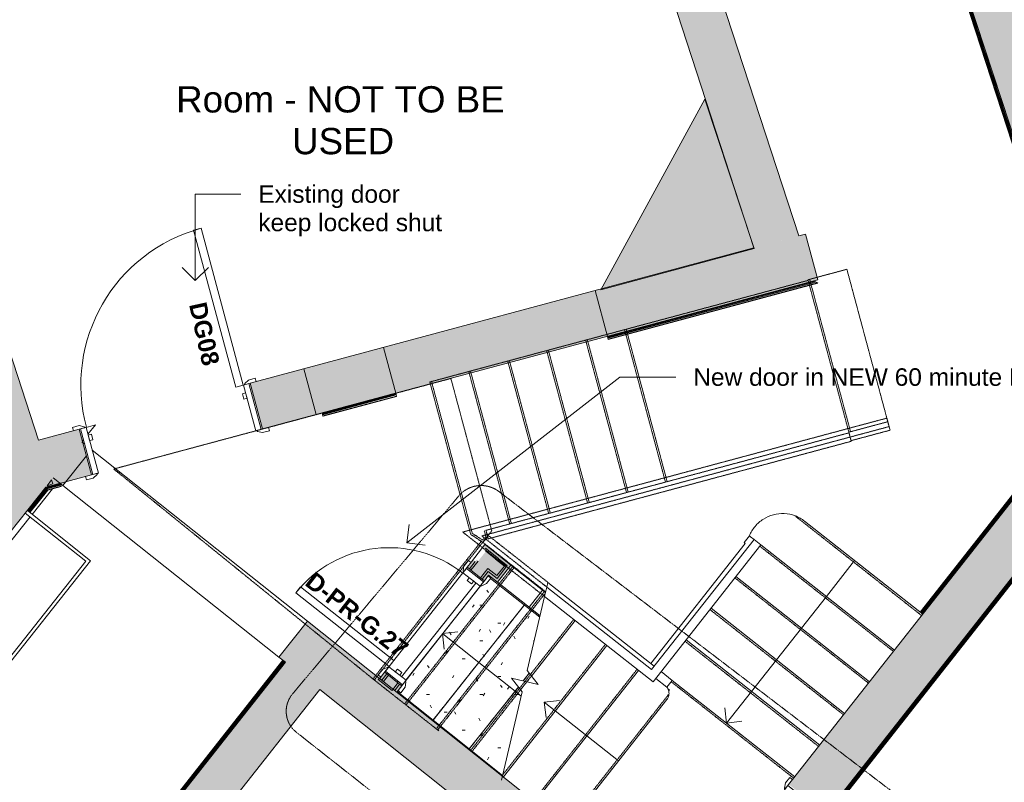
# Model space of a CAD drawing. Header units: millimetres. Extents: x -14859 to 92024, y -10653 to 24175.
# Tile 3 of 29: x -10042 to -4425, y -1619 to 2730. Entities that reach past the tile are written whole.
import ezdxf

# ---------------------------------------------------------------- set-up
doc = ezdxf.new("R2010")
doc.units = ezdxf.units.MM
doc.linetypes.add('Hidden2', pattern=[3, 2, -1])
doc.linetypes.add('Overhead', pattern=[4, 2.5, -1.5])
for name, color, linetype, lineweight in [('A-ANNO-SYMB', 150, 'Continuous', 9), ('A-AREA-IDEN', 2, 'Continuous', 9), ('A-DOOR', 31, 'Continuous', 9), ('A-DOOR-FRAM', 31, 'Continuous', 18), ('A-DOOR-IDEN', 31, 'Continuous', 9), ('A-FLOR', 192, 'Continuous', 9), ('A-FLOR-HRAL', 11, 'Continuous', 9), ('A-FLOR-HRAL-MBND', 5, 'Overhead', 9), ('A-WALL', 113, 'Continuous', 9), ('A-WALL-FNSH', 113, 'Continuous', 18), ('A-WALL-PATT', 111, 'Continuous', 18), ('G-ANNO-TEXT', 231, 'Continuous', 9), ('I-WALL', 2, 'Continuous', 9), ('S-STRS', 31, 'Continuous', 9), ('S-STRS-ANNO', 31, 'Continuous', 9), ('S-STRS-MBND', 31, 'Overhead', 9)]:
    doc.layers.add(name, color=color, linetype=linetype, lineweight=lineweight)
doc.styles.add('Arial_1', font='arial.ttf', dxfattribs={"height": 150})
doc.styles.add('Arial_2', font='arial.ttf', dxfattribs={"height": 100})
doc.styles.add('Arial_B', font='arialbd.ttf', dxfattribs={"height": 100})
pattern_1 = [(0, (0, 0), (406.4, 101.6), [16.764, -288.036, 16.764, -288.036, -1625.6]), (0, (0, 0), (406.4, 101.6), [-609.6, 16.764, -592.836, 16.764, -288.036, -711.2]), (0, (0, 0), (406.4, 101.6), [-1524, 16.764, -186.436, 16.764, -491.236]), (120, (152.4, 50.8), (-291.1882, 301.1527), [16.764, -288.036, 16.764, -288.036, -1625.6]), (120, (152.4, 50.8), (-291.1882, 301.1527), [-609.6, 16.764, -592.836, 16.764, -288.036, -711.2]), (120, (152.4, 50.8), (-291.1882, 301.1527), [-1524, 16.764, -186.436, 16.764, -491.236]), (240, (203.2, 254), (-115.2118, -402.7527), [16.764, -288.036, 16.764, -288.036, -1625.6]), (240, (203.2, 254), (-115.2118, -402.7527), [-609.6, 16.764, -592.836, 16.764, -288.036, -711.2]), (240, (203.2, 254), (-115.2118, -402.7527), [-1524, 16.764, -186.436, 16.764, -491.236])]

# ---------------------------------------------------------------- blocks, each defined once
blk = doc.blocks.new('Walls 2 - Walls 2-1784028-00_ Ground Intermediate Door Options')
at = {"layer": 'A-WALL-PATT', "lineweight": 9}
blk.add_hatch(color=8, dxfattribs=at).paths.add_polyline_path([(-6727.5, 1190.2), (-5852.3, 1425.1), (-6133, 2277.6)])
at = {"layer": 'A-WALL', "lineweight": 18}
for p, q in [((-6133, 2277.6), (-6727.5, 1190.2)), ((-5852.3, 1425.1), (-6133, 2277.6)), ((-6727.5, 1190.2), (-5852.3, 1425.1))]:
    blk.add_line(p, q, dxfattribs=at)
blk = doc.blocks.new('Railing - Railing-2051647-00_ Ground Intermediate Door Options')
at = {"layer": 'A-FLOR-HRAL'}
for p, q in [((-5853.1, -233.6), (-6437.6, -976.1)), ((-5813.8, -264.5), (-6429.3, -1046.3)), ((-5853.1, -233.6), (-5813.8, -264.5)), ((-7035.2, -505.6), (-7047.8, -559.3)), ((-6429.3, -1046.3), (-7047.8, -559.3)), ((-6437.6, -976.1), (-7035.2, -505.6))]:
    blk.add_line(p, q, dxfattribs=at)
at = {"layer": 'A-FLOR-HRAL-MBND'}
for p, q in [((-5318.2, 398.2), (-5095.5, 457.9)), ((-5095.5, 457.9), (-5082.5, 409.7)), ((-6121.2, 182.6), (-5318.2, 398.2)), ((-5305.2, 349.9), (-5082.5, 409.7)), ((-6108.2, 134.3), (-5305.2, 349.9)), ((-6370.8, 115.6), (-6121.2, 182.6)), ((-7454, -175.2), (-6370.8, 115.6)), ((-6357.8, 67.3), (-6108.2, 134.3)), ((-7405.6, -214), (-6357.8, 67.3)), ((-7514.9, -191.6), (-7454, -175.2)), ((-7047.8, -559.3), (-7514.9, -191.6)), ((-7035.2, -505.6), (-7405.6, -214))]:
    blk.add_line(p, q, dxfattribs=at)
blk = doc.blocks.new('DKA_Door_Int_Sgl_RS_6VP_1 - 1010 x 2110mm Sgl Swing-2231686-00_ Ground Intermediate Door Options')
at = {"layer": 'A-DOOR', "lineweight": 18}
for p, q in [((419, 1061), (419, 135)), ((463, 1061), (419, 1061)), ((463, 135), (463, 1061)), ((419, 135), (463, 135))]:
    blk.add_line(p, q, dxfattribs=at)
at = {"layer": 'A-DOOR'}
for p, q in [((-500, 155), (-540, 155)), ((-540, 155), (-540, 135)), ((-505, 135), (-470, 135)), ((-474, 141), (-500, 155)), ((470, 135), (505, 135)), ((500, 155), (474, 141)), ((540, 155), (500, 155)), ((540, 135), (540, 155)), ((-540, -135), (-540, -155)), ((-540, -155), (-500, -155)), ((-470, -135), (-505, -135)), ((-500, -155), (-474, -141)), ((505, -135), (470, -135)), ((474, -141), (500, -155)), ((500, -155), (540, -155)), ((540, -155), (540, -135))]:
    blk.add_line(p, q, dxfattribs=at)
for centre, radius, start, end in [((463, 135), 926, 90, 180), ((-478, 134), 8.06, 7.125, 60.2551), ((-478, 134), 8.06, 7.125, 60.2551), ((478, 134), 8.06, 119.7449, 172.875), ((478, 134), 8.06, 119.7449, 172.875), ((-478, -134), 8.06, 299.7449, 352.875), ((478, -134), 8.06, 187.125, 240.2551)]:
    blk.add_arc(centre, radius, start, end, dxfattribs=at)
at = {"layer": 'A-DOOR-FRAM'}
for p, q in [((-465, 135), (-497, 135)), ((-497, 135), (-497, -135)), ((-465, -135), (-465, 135)), ((465, 135), (465, -135)), ((497, 135), (465, 135)), ((497, -135), (497, 135)), ((-446, 89), (-465, 89)), ((-465, 89), (-465, 57)), ((-465, 57), (-446, 57)), ((-446, 57), (-446, 89)), ((465, 89), (446, 89)), ((446, 89), (446, 57)), ((446, 57), (465, 57)), ((465, 57), (465, 89)), ((-497, -135), (-465, -135)), ((465, -135), (497, -135))]:
    blk.add_line(p, q, dxfattribs=at)
blk = doc.blocks.new('Int - Sgl - DKA - 1VP - 975 x 2110mm Sgl Swing-6727261-00_ Ground Intermediate Door Options')
at = {"layer": 'A-DOOR', "color": 210, "lineweight": 18}
for p, q in [((401.5, 1026), (401.5, 135)), ((445.5, 1026), (401.5, 1026)), ((445.5, 135), (445.5, 1026)), ((401.5, 135), (445.5, 135))]:
    blk.add_line(p, q, dxfattribs=at)
at = {"layer": 'A-DOOR', "color": 6}
for p, q in [((-482.5, 155), (-522.5, 155)), ((-522.5, 155), (-522.5, 135)), ((-522.5, 135), (-452.5, 135)), ((-456.5, 141), (-482.5, 155)), ((452.5, 135), (522.5, 135)), ((482.5, 155), (456.5, 141)), ((522.5, 155), (482.5, 155)), ((522.5, 135), (522.5, 155)), ((-522.5, -135), (-522.5, -155)), ((-452.5, -135), (-522.5, -135)), ((-522.5, -155), (-482.5, -155)), ((-482.5, -155), (-456.5, -141)), ((522.5, -135), (452.5, -135)), ((456.5, -141), (482.5, -155)), ((482.5, -155), (522.5, -155)), ((522.5, -155), (522.5, -135))]:
    blk.add_line(p, q, dxfattribs=at)
for centre, radius, start, end in [((445.5, 135), 891, 90, 180), ((-460.5, 134), 8.06, 7.125, 60.2551), ((460.5, 134), 8.06, 119.7449, 172.875), ((-460.5, -134), 8.06, 299.7449, 352.875), ((460.5, -134), 8.06, 187.125, 240.2551)]:
    blk.add_arc(centre, radius, start, end, dxfattribs=at)
at = {"layer": 'A-DOOR-FRAM', "color": 210}
for p, q in [((-447.5, 135), (-479.5, 135)), ((-479.5, 135), (-479.5, -135)), ((-447.5, -135), (-447.5, 135)), ((447.5, 135), (447.5, -135)), ((479.5, 135), (447.5, 135)), ((479.5, -135), (479.5, 135)), ((-428.5, 89), (-447.5, 89)), ((-447.5, 89), (-447.5, 57)), ((-447.5, 57), (-428.5, 57)), ((-428.5, 57), (-428.5, 89)), ((447.5, 89), (428.5, 89)), ((428.5, 89), (428.5, 57)), ((428.5, 57), (447.5, 57)), ((447.5, 57), (447.5, 89)), ((-479.5, -135), (-447.5, -135)), ((447.5, -135), (479.5, -135))]:
    blk.add_line(p, q, dxfattribs=at)
blk = doc.blocks.new('Int - Sgl - DKA - Flush - 750 x 2000mm Sgl Swing-3638883-00_ Ground Intermediate Door Options')
at = {"layer": 'A-DOOR', "color": 6}
for p, q in [((-416, 82), (-376, 82)), ((-416, 62), (-416, 82)), ((-346, 62), (-381, 62)), ((-376, 82), (-350, 68)), ((381, 62), (346, 62)), ((350, 68), (376, 82)), ((376, 82), (416, 82)), ((416, 82), (416, 62)), ((-416, -82), (-416, -62)), ((-376, -82), (-416, -82)), ((-381, -62), (-346, -62)), ((-350, -68), (-376, -82)), ((346, -62), (381, -62)), ((376, -82), (350, -68)), ((416, -82), (376, -82)), ((416, -62), (416, -82))]:
    blk.add_line(p, q, dxfattribs=at)
at = {"layer": 'A-DOOR', "color": 210, "lineweight": 18}
for p, q in [((295, -62), (339, -62)), ((295, -740), (295, -62)), ((339, -62), (339, -740)), ((339, -740), (295, -740))]:
    blk.add_line(p, q, dxfattribs=at)
at = {"layer": 'A-DOOR', "color": 6}
for centre, radius, start, end in [((-354, 61), 8.06, 7.125, 60.2551), ((354, 61), 8.06, 119.7449, 172.875), ((-354, -61), 8.06, 299.7449, 352.875), ((-354, -61), 8.06, 299.7449, 352.875), ((339, -62), 678, 180, 270), ((354, -61), 8.06, 187.125, 240.2551), ((354, -61), 8.06, 187.125, 240.2551)]:
    blk.add_arc(centre, radius, start, end, dxfattribs=at)
at = {"layer": 'A-DOOR-FRAM', "color": 210}
for p, q in [((-373, 62), (-341, 62)), ((-373, -62), (-373, 62)), ((-341, 62), (-341, -62)), ((341, 62), (373, 62)), ((341, -62), (341, 62)), ((373, 62), (373, -62)), ((-341, 16), (-322, 16)), ((-341, -16), (-341, 16)), ((-322, 16), (-322, -16)), ((322, 16), (341, 16)), ((322, -16), (322, 16)), ((341, 16), (341, -16)), ((-322, -16), (-341, -16)), ((341, -16), (322, -16)), ((-341, -62), (-373, -62)), ((373, -62), (341, -62))]:
    blk.add_line(p, q, dxfattribs=at)
blk = doc.blocks.new('Basic Wall _ Int - Existing Skirting - ___-4241242-00_ Ground Intermediate Door Options')
at = {"layer": 'I-WALL'}
for p, q in [((-4319.2, 1840.1), (-5118.5, 4278)), ((-5116.2, 4278.7), (-4316.9, 1840.7)), ((-4310.7, 1842.3), (-5110.2, 4280.7)), ((-4310, 1842.5), (-5109.5, 4280.9)), ((-5108.8, 4302.1), (-5107.6, 4302.5)), ((-4301.7, 1844.7), (-5107.6, 4302.5)), ((-5105.2, 4282.3), (-4305.6, 1843.7)), ((-4229, 1565), (-4234.9, 1583.1)), ((-4232.6, 1583.7), (-4227.4, 1567.9)), ((-4223.3, 1575.6), (-4226.5, 1585.4)), ((-4222.8, 1576.5), (-4225.8, 1585.6)), ((-4222.8, 1576.5), (-4223.3, 1575.6)), ((-4219.8, 1582), (-4222.8, 1576.5)), ((-4221.4, 1586.8), (-4219.8, 1582)), ((-4217.2, 1586.9), (-4217.5, 1587.8)), ((-4227.4, 1567.9), (-4229, 1565))]:
    blk.add_line(p, q, dxfattribs=at)
at = {"layer": 'I-WALL', "flags": 128}
blk.add_lwpolyline([(-4223.3, 1575.6), (-4224.6, 1573.1), (-4225.7, 1571), (-4226.6, 1569.4), (-4227.2, 1568.3), (-4227.4, 1567.9), (-4227.4, 1567.9)], dxfattribs=at)
blk = doc.blocks.new('Basic Wall _ Int - Existing Skirting - ___-4246981-00_ Ground Intermediate Door Options')
at = {"layer": 'I-WALL'}
for p, q in [((-4222.9, 218.8), (-4905.7, -648.5)), ((-4221, 217.3), (-4903.9, -650)), ((-4216, 213.4), (-4898.9, -653.9)), ((-4898.3, -654.4), (-4215.5, 212.9)), ((-4211.9, 210.1), (-4894.7, -657.2)), ((-4208.7, 207.6), (-4891.6, -659.7)), ((-4222.9, 218.8), (-4221, 217.3)), ((-4216, 213.4), (-4221, 217.3)), ((-4216, 213.4), (-4215.4, 212.9)), ((-4215.5, 212.9), (-4211.9, 210.1)), ((-4211.9, 210.1), (-4208.7, 207.6))]:
    blk.add_line(p, q, dxfattribs=at)
blk = doc.blocks.new('Basic Wall _ Int - Existing Skirting - ___-4247085-00_ Ground Intermediate Door Options')
at = {"layer": 'I-WALL'}
for p, q in [((-6689, 923.3), (-5511.8, 1239.3)), ((-6688, 919.4), (-5506.7, 1236.5)), ((-5506.7, 1236.5), (-5500.9, 1233.4)), ((-5500.9, 1233.4), (-6686.8, 915)), ((-6686.6, 914.3), (-5500, 1232.8)), ((-6684.9, 908.2), (-5491.9, 1228.5)), ((-6684.3, 905.9), (-5488.8, 1226.8)), ((-5501, 1233.4), (-5500, 1232.8)), ((-5491.9, 1228.5), (-5488.8, 1226.8)), ((-6688, 919.4), (-6689, 923.3)), ((-6686.8, 915), (-6688, 919.4)), ((-6686.6, 914.3), (-6686.8, 915)), ((-6686.6, 914.3), (-6684.9, 908.2)), ((-6684.3, 905.9), (-6684.9, 908.2))]:
    blk.add_line(p, q, dxfattribs=at)
at = {"layer": 'I-WALL', "flags": 128}
blk.add_lwpolyline([(-5500, 1232.8), (-5497.4, 1231.5), (-5495.2, 1230.2), (-5493.4, 1229.3), (-5492.3, 1228.7), (-5491.9, 1228.5), (-5491.9, 1228.5)], dxfattribs=at)
blk = doc.blocks.new('Basic Wall _ Int - Existing Skirting - ___-4247155-00_ Ground Intermediate Door Options')
at = {"layer": 'I-WALL'}
for p, q in [((-8316.4, 486.4), (-7896.3, 599.2)), ((-8315.3, 482.5), (-7895.2, 595.3)), ((-7894, 590.9), (-8314.2, 478.1)), ((-8314, 477.4), (-7893.8, 590.2)), ((-8312.3, 471.3), (-7892.2, 584.1)), ((-8311.7, 469), (-7891.6, 581.8)), ((-7896.3, 599.2), (-7895.2, 595.3)), ((-7895.2, 595.3), (-7894, 590.9)), ((-7894, 590.9), (-7893.8, 590.2)), ((-7892.2, 584.1), (-7893.8, 590.2)), ((-7892.2, 584.1), (-7891.6, 581.8)), ((-8315.3, 482.5), (-8316.4, 486.4)), ((-8314.2, 478.1), (-8315.3, 482.5)), ((-8314, 477.4), (-8314.2, 478.1)), ((-8314, 477.4), (-8312.3, 471.3)), ((-8311.7, 469), (-8312.3, 471.3))]:
    blk.add_line(p, q, dxfattribs=at)
blk = doc.blocks.new('Basic Wall _ Int - Existing Skirting - ___-4251300-00_ Ground Intermediate Door Options')
at = {"layer": 'I-WALL'}
for p, q in [((-8541.2, -922.3), (-10025.5, -2804.4)), ((-8539.4, -923.8), (-10023.7, -2805.9)), ((-8534.4, -927.7), (-10018.7, -2809.8)), ((-10018.1, -2810.3), (-8533.8, -928.2)), ((-8530.2, -931), (-10014.6, -2813.1)), ((-8527.1, -933.5), (-10011.4, -2815.5)), ((-8541.2, -922.3), (-8539.4, -923.8)), ((-8534.4, -927.7), (-8539.4, -923.8)), ((-8534.4, -927.7), (-8533.8, -928.2)), ((-8533.8, -928.2), (-8530.2, -931)), ((-8530.2, -931), (-8527.1, -933.5))]:
    blk.add_line(p, q, dxfattribs=at)
blk = doc.blocks.new('Basic Wall _ Int - Existing Skirting - ___-4400588-00_ Ground Intermediate Door Options')
at = {"layer": 'I-WALL'}
for p, q in [((-4051, -31.7), (-5420.3, -1771)), ((-4047.8, -34.1), (-5417.2, -1773.5)), ((-4046.1, -39.3), (-5413.6, -1776.3)), ((-4045.7, -40), (-5413, -1776.7)), ((-5408.1, -1780.7), (-4040.7, -43.9)), ((-4040.6, -47.6), (-5406.2, -1782.1)), ((-4051, -31.7), (-4047.8, -34.1))]:
    blk.add_line(p, q, dxfattribs=at)
blk = doc.blocks.new('Basic Wall _ Int - Existing Skirting - ___-4405033-00_ Ground Intermediate Door Options')
at = {"layer": 'I-WALL'}
for p, q in [((-9892.2, 63.2), (-9997.5, -69.3)), ((-9889.9, 59.7), (-9994.3, -71.8)), ((-9889.9, 59.7), (-9887.2, 55.7)), ((-9887.2, 55.7), (-9990.8, -74.6)), ((-9886.8, 55), (-9990.2, -75.1)), ((-9985.2, -79.1), (-9883.1, 49.5)), ((-9881.8, 47.4), (-9983.4, -80.5)), ((-9887.2, 55.7), (-9886.8, 55)), ((-9883.1, 49.5), (-9881.8, 47.4))]:
    blk.add_line(p, q, dxfattribs=at)
at = {"layer": 'I-WALL', "flags": 128}
blk.add_lwpolyline([(-9886.8, 55), (-9885.6, 53.3), (-9884.6, 51.7), (-9883.8, 50.5), (-9883.3, 49.8), (-9883.1, 49.5)], dxfattribs=at)
blk = doc.blocks.new('Basic Wall _ Int - Existing Skirting - ___-4405035-00_ Ground Intermediate Door Options')
at = {"layer": 'I-WALL'}
for p, q in [((-9809.7, 85.4), (-9892.2, 63.2)), ((-9808.7, 81.5), (-9889.9, 59.7)), ((-9887.2, 55.7), (-9889.9, 59.7)), ((-9807.5, 77.1), (-9887.2, 55.7)), ((-9807.3, 76.4), (-9886.8, 55)), ((-9883.1, 49.5), (-9805.7, 70.3)), ((-9805.1, 68), (-9881.8, 47.4)), ((-9809.7, 85.4), (-9808.7, 81.5)), ((-9808.7, 81.5), (-9807.5, 77.1)), ((-9807.5, 77.1), (-9807.3, 76.4)), ((-9805.7, 70.3), (-9807.3, 76.4)), ((-9805.7, 70.3), (-9805.1, 68)), ((-9886.8, 55), (-9887.2, 55.7)), ((-9881.8, 47.4), (-9883.1, 49.5))]:
    blk.add_line(p, q, dxfattribs=at)
at = {"layer": 'I-WALL', "flags": 128}
blk.add_lwpolyline([(-9883.1, 49.5), (-9883.3, 49.8), (-9883.8, 50.5), (-9884.6, 51.7), (-9885.6, 53.3), (-9886.8, 55)], dxfattribs=at)

msp = doc.modelspace()

# ---------------------------------------------------------------- hatches: boundary and pattern name
at = {"layer": 'A-WALL-PATT'}
h = msp.add_hatch(color=8, dxfattribs=at)
h.paths.add_polyline_path([(-5853.3, 1428.2), (-5597, 1497), (-6626.5, 4649.5), (-6878.4, 4567.2), (-6009.9, 1907.6)])
h.paths.add_polyline_path([(-7192.1, 5528), (-6940.2, 5610.3), (-7465.3, 7218.5), (-7717.3, 7136.2), (-7215.2, 5598.6)])
h.paths.add_polyline_path([(-8030.9, 8096.9), (-7779, 8179.1), (-9315.1, 12883.3), (-9567.5, 12802.6), (-8088.3, 8272.5)])
at = {"layer": 'A-WALL-PATT', "lineweight": 9}
for points in [[(-4300.8, 1845), (-3710.8, 2003.4), (-4437.1, 4218.6), (-5016.7, 4028.6), (-4361.6, 2030.5)], [(-7896.5, 600.1), (-6689.3, 924.2), (-6759.3, 1185), (-7966.5, 860.9), (-7908.1, 643.4)], [(-8656.5, 396.1), (-8350.4, 478.3), (-8420.4, 739), (-8726.5, 656.9), (-8722.9, 643.4)], [(-7918, -1095.2), (-7911.9, -1087.6), (-7990.2, -1025.4), (-7996.3, -1033)]]:
    msp.add_hatch(color=8, dxfattribs=at).paths.add_polyline_path(points)
h = msp.add_hatch(color=8, dxfattribs=at)
h.paths.add_polyline_path([(-9892.6, 64.2), (-9632, 134.2), (-9683.8, 327.2), (-9886.1, 72.5)])
h.paths.add_polyline_path([(-8350.4, 478.3), (-7896.5, 600.1), (-7966.5, 860.9), (-8420.4, 739), (-8394.8, 643.4)])
h.paths.add_polyline_path([(-6689.3, 924.2), (-5489.7, 1246.3), (-5559.7, 1507), (-6759.3, 1185)])
h.paths.add_polyline_path([(-4269.7, 1573.8), (-1503.4, 2316.4), (-1573.4, 2577.2), (-4339.7, 1834.5), (-4276, 1597)])
h.paths.add_polyline_path([(-527.9, 2578.3), (268, 2792), (210.7, 3005.6), (139.6, 2861.3), (5, 2927.6), (46.7, 3012.1), (-597.9, 2839.1), (-562.9, 2708.7)])
h = msp.add_hatch(color=8, dxfattribs=at)
h.paths.add_polyline_path([(-10275, -54.6), (-9852.6, 83.4), (-10125.3, 917.5), (-10563.4, 774.3), (-10298.6, -35.9), (-10280.6, -50.2)])
h.paths.add_polyline_path([(-10936.3, 1914.9), (-10498.1, 2058.1), (-10592.1, 2345.7), (-11030.3, 2202.4), (-10974, 2030.5)])
h = msp.add_hatch(color=8, dxfattribs=at)
h.paths.add_polyline_path([(-10676.9, -923.1), (-10490.3, -688.2), (-10842.7, -408.3), (-11029.3, -643.2), (-10870.5, -769.3)])
h.paths.add_polyline_path([(-10098.5, -194.9), (-9886.1, 72.5), (-10275, -54.6)])
h.paths.add_polyline_path([(-10298.6, -35.9), (-10371, 185.5), (-10450.8, 85), (-10346.7, 2.3)])
h.paths.add_polyline_path([(-9859.8, 105.5), (-9683.8, 327.2), (-9702, 395), (-9934.1, 332.7), (-9860.3, 106.8)])
h = msp.add_hatch(color=8, dxfattribs=at)
h.paths.add_polyline_path([(-3527.2, -4905.1), (-3434.7, -4905.1), (-3307.6, -4745), (-6033.1, -2580), (-6051.8, -2603.8), (-6067.6, -2591.4), (-6053.6, -2573.7), (-6265.8, -2406.7), (-6279.7, -2424.4), (-6295.4, -2412), (-6275.8, -2387.2), (-7911.9, -1087.6), (-7918, -1095.2), (-7996.3, -1033), (-7990.2, -1025.4), (-8400.3, -699.6), (-8563.3, -904.7), (-3728.2, -4745.4)])
h.paths.add_polyline_path([(-9795.8, 74.3), (-9661.3, 243.6), (-9681.3, 317.9), (-9687.3, 322.7), (-9850.3, 117.6)])
h = msp.add_hatch(color=8, dxfattribs=at)
h.paths.add_polyline_path([(-6129.4, -2670), (-6053.6, -2573.7), (-6265.8, -2406.7), (-6341.6, -2503), (-6153.5, -2651)])
h.paths.add_polyline_path([(-5442.8, -1797.9), (-3773.1, 322.9), (-4208.2, 206.8), (-5654.9, -1630.8), (-5447.7, -1794)])
h = msp.add_hatch(color=8, dxfattribs=at)
h.paths.add_polyline_path([(-10672.7, -4059.4), (-10455.4, -3783.8), (-10651.7, -3629), (-10868.2, -3903.5)])
h.paths.add_polyline_path([(-9836, -2998.5), (-9625.5, -2731.5), (-9821.8, -2576.7), (-10032.3, -2843.6), (-10002.9, -2866.8)])
h.paths.add_polyline_path([(-9439.7, -2495.9), (-8330.5, -1089.6), (-8526.3, -934.1), (-9636, -2341.1)])
at = {"layer": 'I-WALL'}
h = msp.add_hatch(color=8, dxfattribs=at)
h.paths.add_polyline_path([(-7976.4, -1036.4), (-7948.4, -1000.8), (-7960.2, -991.6), (-7988.1, -1027)])
h.paths.add_polyline_path([(-7477, -402.1), (-7443.2, -359.2), (-7455, -349.9), (-7488.8, -392.8), (-7483.6, -397)])
h.paths.add_polyline_path([(-7310.6, -342.7), (-7301.3, -330.9), (-7387, -263.5), (-7396.9, -276), (-7385.1, -285.3), (-7384.5, -284.5), (-7320, -335.3)])
h = msp.add_hatch(color=8, dxfattribs=at)
h.paths.add_polyline_path([(-7316.2, -478.3), (-7248.8, -392.6), (-7260.6, -383.4), (-7318.7, -457.2), (-7357.6, -426.6), (-7366.9, -438.4)])
h.paths.add_polyline_path([(-7464.3, -361.7), (-7396.9, -276), (-7397.7, -275.4), (-7465.1, -361.1)])
h = msp.add_hatch(color=8, dxfattribs=at)
h.paths.add_polyline_path([(-7248.8, -392.6), (-7239.5, -380.8), (-7290.2, -341), (-7299.4, -352.8), (-7260.6, -383.4)])
h.paths.add_polyline_path([(-7396.9, -276), (-7387.6, -264.3), (-7388.4, -263.6), (-7397.7, -275.4)])
h = msp.add_hatch(color=8, dxfattribs=at)
h.paths.add_polyline_path([(-7967, -1043.8), (-7939, -1008.3), (-7948.4, -1000.8), (-7976.4, -1036.4)])
h.paths.add_polyline_path([(-7467.6, -409.5), (-7426.4, -357.2), (-7436, -349.9), (-7477, -402.1)])
h.paths.add_polyline_path([(-7327.5, -344.7), (-7320, -335.3), (-7384.5, -284.5), (-7392.5, -294.8), (-7383.1, -302.2), (-7382.5, -301.4), (-7371.2, -310.3)])
h = msp.add_hatch(color=8, dxfattribs=at)
h.paths.add_polyline_path([(-7912.2, -1087.4), (-7884, -1051.6), (-7939, -1008.3), (-7967, -1043.8)])
h.paths.add_polyline_path([(-7412.6, -452.9), (-7327.5, -344.7), (-7382.5, -301.4), (-7467.6, -409.5), (-7436, -434.5)])
h = msp.add_hatch(color=8, dxfattribs=at)
h.paths.add_polyline_path([(-7902.8, -1094.8), (-7874.5, -1059), (-7884, -1051.6), (-7911.9, -1087.6)])
h.paths.add_polyline_path([(-7403.2, -460.3), (-7362, -407.9), (-7371.4, -400.5), (-7412.6, -452.9)])
h.paths.add_polyline_path([(-7318.7, -352.9), (-7310.6, -342.7), (-7320, -335.3), (-7328.1, -345.5)])
h = msp.add_hatch(color=8, dxfattribs=at)
h.paths.add_polyline_path([(-7891, -1104.2), (-7862.8, -1068.3), (-7874.5, -1059), (-7902.8, -1094.8)])
h.paths.add_polyline_path([(-7391.4, -469.6), (-7357.6, -426.6), (-7369.4, -417.3), (-7403.2, -460.3)])
h.paths.add_polyline_path([(-7299.4, -352.8), (-7289.5, -340.2), (-7301.3, -330.9), (-7311.2, -343.5)])
for points in [[(-7320.7, -440.4), (-7277.4, -385.4), (-7328.1, -345.5), (-7371.4, -400.5), (-7350.2, -417.2)], [(-7318.7, -457.2), (-7268, -392.8), (-7277.4, -385.4), (-7320.7, -440.4), (-7362, -407.9), (-7369.4, -417.3), (-7357.6, -426.6)], [(-7268, -392.8), (-7260.6, -383.4), (-7311.2, -343.5), (-7318.7, -352.9), (-7277.4, -385.4)]]:
    msp.add_hatch(color=8, dxfattribs=at).paths.add_polyline_path(points)
at = {"layer": 'S-STRS'}
h = msp.add_hatch(dxfattribs=at)
h.set_pattern_fill('FP_1', color=256, style=0, pattern_type=2)
h.set_pattern_definition(pattern_1)
h.paths.add_polyline_path([(-7684.2, -1263.9), (-7163.5, -608.4), (-7355.9, -456.8), (-7378.8, -485.9), (-7405.9, -497.6), (-7409.5, -498.2), (-7412.7, -497.6), (-7508.9, -618.8), (-7841.1, -1040.8), (-7839.2, -1043.9), (-7838.9, -1047.6), (-7844, -1076.7), (-7868.7, -1108.1), (-7884.4, -1095.8), (-7888.8, -1101.4), (-7721.2, -1234.5)])
h = msp.add_hatch(dxfattribs=at)
h.set_pattern_fill('FP_1', color=256, style=0, pattern_type=2)
h.set_pattern_definition(pattern_1)
h.paths.add_polyline_path([(-7477.4, -1428.1), (-7197.5, -1075.7), (-7237.4, -1024.8), (-7169.7, -1040.7), (-7135.1, -997.1), (-7147, -981.8), (-7075.6, -677.7), (-7163.5, -608.4), (-7684.2, -1263.9), (-7521, -1393.5)])
h = msp.add_hatch(dxfattribs=at)
h.set_pattern_fill('FP_1', color=256, style=0, pattern_type=2)
h.set_pattern_definition(pattern_1)
h.paths.add_polyline_path([(-7287.3, -1579.1), (-7175.6, -1103.5), (-7197.5, -1075.7), (-7477.4, -1428.1), (-7292, -1575.4)])
h.paths.add_polyline_path([(-7085.3, -1060.5), (-7135.1, -997.1), (-7169.7, -1040.7), (-7115.5, -1053.5)])

# ---------------------------------------------------------------- linework, layer by layer
at = {"layer": 'A-ANNO-SYMB', "linetype": 'Hidden2'}
for p, q in [((-7537.3, 14.5), (-8485.3, -1114.4)), ((-4546.1, -2067.5), (-7309, 39.8)), ((-8462.7, -1334.2), (-5666.1, -3535.9))]:
    msp.add_line(p, q, dxfattribs=at)
for centre, radius, start, end in [((-7409.7, -93.9), 167.4, 53.0076, 139.6361), ((-8368.5, -1213.4), 153.1, 139.7188, 232.0451)]:
    msp.add_arc(centre, radius, start, end, dxfattribs=at)
at = {"layer": 'A-FLOR'}
for p, q in [((-9853.9, 54.9), (-9970.2, -91)), ((-9982.1, -105.8), (-10618.7, -903.9)), ((-7863.4, -1016.9), (-7439.2, -482.8)), ((-7419.3, -457.8), (-7414.3, -451.5)), ((-7355.9, -456.7), (-7075.6, -677.7)), ((-7888.3, -1048.2), (-7883.3, -1041.9)), ((-8330.5, -1089.6), (-9672, -2793.4))]:
    msp.add_line(p, q, dxfattribs=at)
at = {"layer": 'A-WALL', "color": 7, "lineweight": 18}
for p, q in [((-6772.8, 4244), (-5853.3, 1428.2)), ((-5016.7, 4028.6), (-4300.8, 1845)), ((-5597, 1497), (-6387, 3916.1)), ((-5559.7, 1507), (-5597, 1497)), ((-5489.7, 1246.3), (-5559.7, 1507)), ((-5853.3, 1428.2), (-8726.5, 656.9)), ((-8656.5, 396.1), (-5489.7, 1246.3)), ((-6759.3, 1185), (-6689.3, 924.2)), ((-9934.1, 332.7), (-10125.3, 917.5)), ((-7896.5, 600.1), (-7966.5, 860.9)), ((-8420.4, 739), (-8350.4, 478.3)), ((-8726.5, 656.9), (-8656.5, 396.1)), ((-9702, 395), (-9934.1, 332.7)), ((-9632, 134.2), (-9702, 395)), ((-9681.3, 317.9), (-9687.3, 322.7)), ((-9795.8, 74.3), (-9661.3, 243.6)), ((-4208.2, 206.8), (-5633.3, -1603.3)), ((-9892.6, 64.2), (-9632, 134.2)), ((-9850.3, 117.6), (-9795.8, 74.3)), ((-10098.5, -194.9), (-9892.6, 64.2)), ((-9859.8, 105.5), (-9886.1, 72.5)), ((-9886.1, 72.5), (-9852.6, 83.4)), ((-9852.6, 83.4), (-9859.8, 105.5)), ((-5421.1, -1770.4), (-4051.6, -30.9)), ((-7383.1, -302.2), (-7382.5, -301.4)), ((-7382.5, -301.4), (-7327.5, -344.7)), ((-7467.6, -409.5), (-7426.4, -357.2)), ((-7328.1, -345.5), (-7327.5, -344.7)), ((-7328.1, -345.5), (-7277.4, -385.4)), ((-7277.4, -385.4), (-7320.7, -440.4)), ((-7467.6, -409.5), (-7412.6, -452.9)), ((-7412.6, -452.9), (-7371.4, -400.5)), ((-7320.7, -440.4), (-7371.4, -400.5)), ((-8400.3, -699.6), (-8563.3, -904.7)), ((-6275.8, -2387.2), (-8400.3, -699.6)), ((-8526.3, -934.1), (-10032.3, -2843.6)), ((-8563.3, -904.7), (-8526.3, -934.1)), ((-7967, -1043.8), (-7939, -1008.3)), ((-7884, -1051.6), (-7939, -1008.3)), ((-7996.3, -1033), (-7990.2, -1025.4)), ((-7918, -1095.2), (-7996.3, -1033)), ((-7912.2, -1087.4), (-7884, -1051.6)), ((-9673.4, -2792.3), (-8330.5, -1089.6)), ((-8330.5, -1089.6), (-7599.3, -1670.4)), ((-7911.9, -1087.6), (-7918, -1095.2))]:
    msp.add_line(p, q, dxfattribs=at)
at = {"layer": 'A-WALL', "color": 10, "lineweight": 13}
for p, q in [((-7385.1, -285.3), (-7384.5, -284.5)), ((-7310.6, -342.7), (-7384.5, -284.5)), ((-7477, -402.1), (-7443.2, -359.2)), ((-7318.7, -457.2), (-7260.6, -383.4)), ((-7311.2, -343.5), (-7310.6, -342.7)), ((-7260.6, -383.4), (-7311.2, -343.5)), ((-7477, -402.1), (-7467.6, -409.5)), ((-7403.2, -460.3), (-7369.4, -417.3)), ((-7318.7, -457.2), (-7369.4, -417.3)), ((-7412.6, -452.9), (-7403.2, -460.3)), ((-7976.4, -1036.4), (-7948.4, -1000.8)), ((-7939, -1008.3), (-7948.4, -1000.8)), ((-7976.4, -1036.4), (-7967, -1043.8)), ((-7902.8, -1094.8), (-7874.5, -1059)), ((-7874.5, -1059), (-7884, -1051.6))]:
    msp.add_line(p, q, dxfattribs=at)
at = {"layer": 'A-WALL-FNSH', "color": 250, "lineweight": 9}
for p, q in [((-7388.4, -263.6), (-7465.1, -361.1)), ((-7387.6, -264.3), (-7388.4, -263.6)), ((-7387, -263.5), (-7387.6, -264.3)), ((-7289.5, -340.2), (-7387, -263.5)), ((-7464.3, -361.7), (-7488.8, -392.8)), ((-7488.8, -392.8), (-7477, -402.1)), ((-7465.1, -361.1), (-7464.3, -361.7)), ((-7316.2, -478.3), (-7239.5, -380.8)), ((-7290.2, -341), (-7289.5, -340.2)), ((-7239.5, -380.8), (-7290.2, -341)), ((-7391.4, -469.6), (-7366.9, -438.4)), ((-7366.9, -438.4), (-7316.2, -478.3)), ((-7403.2, -460.3), (-7391.4, -469.6)), ((-7960.2, -991.6), (-7988.1, -1027)), ((-7948.4, -1000.8), (-7960.2, -991.6)), ((-7988.1, -1027), (-7976.4, -1036.4)), ((-7862.8, -1068.3), (-7874.5, -1059)), ((-7891, -1104.2), (-7862.8, -1068.3))]:
    msp.add_line(p, q, dxfattribs=at)
at = {"layer": 'G-ANNO-TEXT', "color": 210, "lineweight": 18}
for p, q in [((-9040, 1735.9), (-8781, 1735.9)), ((-9040, 1241.9), (-9040, 1735.9)), ((-9040, 1241.9), (-9115, 1316.9)), ((-9040, 1241.9), (-8965, 1316.9)), ((-7834.1, -253.6), (-6619.4, 692.2)), ((-6619.4, 692.2), (-6299.7, 692.2)), ((-7834.1, -253.6), (-7821, -148.4)), ((-7834.1, -253.6), (-7728.9, -266.7))]:
    msp.add_line(p, q, dxfattribs=at)
at = {"layer": 'I-WALL'}
for p, q in [((-5512.8, 1239), (-5513.1, 1240)), ((-6689, 923.3), (-6689.3, 924.2)), ((-7896.3, 599.2), (-7896.5, 600.1)), ((-8316.4, 486.4), (-8316.6, 487.3)), ((-9663.3, 405.3), (-9610.4, 419.6)), ((-9610.4, 419.6), (-9652.8, 366.1)), ((-9677.6, 335), (-9683.8, 327.2)), ((-9681.3, 317.9), (-9670.8, 309.6)), ((-9628.7, 276.1), (-8400.3, -699.6)), ((-9892.7, 64.1), (-9810.7, 86.1)), ((-8563.3, -904.7), (-9795.8, 74.3)), ((-9663.9, -358.6), (-10010.1, -83.6)), ((-9998.2, -68.7), (-9637.2, -355.5)), ((-10299.4, -1158.6), (-9663.9, -358.6)), ((-9637.2, -355.5), (-10296.4, -1185.3)), ((-7239.5, -380.8), (-7042.4, -536)), ((-7935.4, -960.1), (-7513.6, -424.3)), ((-7416.1, -501), (-7838, -1036.8)), ((-7075.6, -677.5), (-7355.9, -456.8)), ((-7073.6, -669.2), (-7316.2, -478.3)), ((-7135.5, -620.5), (-7058.8, -523.1)), ((-6345.1, -1085), (-6335.9, -1092.2)), ((-6340.1, -1097.5), (-6335.9, -1092.2))]:
    msp.add_line(p, q, dxfattribs=at)
at = {"layer": 'S-STRS', "linetype": 'Overhead'}
for p, q in [((-4897, -668.1), (-5620.2, -98.7)), ((-5057.8, -872.4), (-5820, -272.4)), ((-5200.1, -1053.1), (-5962.2, -453.1)), ((-7684.2, -1263.9), (-7163.5, -608.4)), ((-5342.4, -1233.9), (-6104.5, -633.8)), ((-7129.2, -1004.6), (-6881.7, -690.1)), ((-7286.6, -1576.3), (-6700.9, -832.4)), ((-5484.6, -1414.6), (-6246.8, -814.5)), ((-7169.7, -1040.7), (-7135.1, -997.1)), ((-7110.4, -1724.3), (-6520.2, -974.7)), ((-7191.3, -1083.5), (-7159.5, -1043.1)), ((-5626.9, -1595.3), (-6325.5, -1045.3)), ((-7477.4, -1428.1), (-7197.5, -1075.7)), ((-6930.3, -1867.3), (-6338.2, -1115.3))]:
    msp.add_line(p, q, dxfattribs=at)
at = {"layer": 'S-STRS'}
for p, q in [((-4890.8, -660.3), (-5564.5, -129.9)), ((-5879.3, -213), (-5910.2, -252.2)), ((-5879.3, -213), (-5872.7, -218.1)), ((-5853.1, -233.6), (-5872.7, -218.1)), ((-5903.6, -257.4), (-6441.8, -941)), ((-5910.2, -252.2), (-5903.6, -257.4)), ((-5051.6, -864.6), (-5813.8, -264.5)), ((-5193.9, -1045.3), (-5956, -445.2)), ((-7839.8, -1035.4), (-7412.4, -497.3)), ((-6422.2, -956.5), (-7028.9, -478.8)), ((-7684.2, -1263.9), (-7163.5, -608.4)), ((-5336.2, -1226), (-6098.3, -626)), ((-7122.9, -1012.7), (-6873.8, -696.3)), ((-7282.6, -1587.4), (-6693.1, -838.6)), ((-5478.5, -1406.7), (-6240.6, -806.7)), ((-7169.7, -1040.7), (-7135.1, -997.1)), ((-7102.5, -1730.5), (-6512.4, -980.9)), ((-6319.3, -1037.4), (-6382.9, -987.4)), ((-7864.7, -1066.8), (-7859.7, -1060.5)), ((-7185, -1091.6), (-7148.8, -1045.6)), ((-6350.2, -1076.7), (-6413.8, -1026.7)), ((-6350.2, -1076.7), (-6319.3, -1037.4)), ((-5620.7, -1587.4), (-6319.3, -1037.4)), ((-7684.2, -1263.9), (-7888.8, -1101.4)), ((-7477.4, -1428.1), (-7197.5, -1075.7)), ((-6922.4, -1873.5), (-6350.2, -1146.7)), ((-7477.4, -1428.1), (-7684.2, -1263.9)), ((-7287.3, -1579.1), (-7477.4, -1428.1))]:
    msp.add_line(p, q, dxfattribs=at)
for points in [[(-5564.5, -129.9), (-5580.9, -116.9), (-5617.9, -96.1), (-5680.1, -83.2), (-5743.4, -89.8), (-5801.7, -115.3), (-5849.5, -157.2), (-5871.4, -193.6), (-5879.3, -213)], [(-6350.2, -1146.7), (-6346.3, -1141.8), (-6340.2, -1130.6), (-6337, -1111.7), (-6340.2, -1092.9), (-6346.3, -1081.7), (-6350.2, -1076.7)]]:
    msp.add_open_spline(points, degree=3, dxfattribs=at)
at = {"layer": 'S-STRS-ANNO'}
for p, q in [((-5279.7, -354.1), (-5440.6, -558.4)), ((-5440.6, -558.4), (-5582.8, -739.1)), ((-7629.8, -771), (-7541.9, -760.9)), ((-7629.8, -771), (-7619.7, -858.8)), ((-7423, -935.2), (-7629.1, -771.5)), ((-5582.8, -739.1), (-5725.1, -919.8)), ((-7216.3, -1099.4), (-7423, -935.2)), ((-5725.1, -919.8), (-5867.4, -1100.5)), ((-7181.2, -1127.2), (-7216.3, -1099.4)), ((-5867.4, -1100.5), (-6009.7, -1281.2)), ((-7049.8, -1162.3), (-6962, -1151.9)), ((-6986.9, -1211.8), (-7049.8, -1162.3)), ((-7049.8, -1162.3), (-7039.3, -1250.1)), ((-6806.2, -1354.1), (-6986.9, -1211.8)), ((-6009.7, -1281.2), (-6020.1, -1193.4)), ((-6009.7, -1281.2), (-5921.9, -1270.8)), ((-6625.5, -1496.4), (-6806.2, -1354.1))]:
    msp.add_line(p, q, dxfattribs=at)
at = {"layer": 'S-STRS-MBND'}
for p, q in [((-5545.5, 1247), (-5323.3, 1306.6)), ((-5323.3, 1306.6), (-5090, 437.4)), ((-5543.8, 1243.6), (-6591.6, 962.3)), ((-5545.5, 1247), (-5312.1, 377.8)), ((-5535.8, 1249.6), (-5302.5, 380.4)), ((-7702.3, 664.1), (-6591.6, 962.3)), ((-6591.6, 962.3), (-6358.3, 93)), ((-6582, 964.9), (-6348.6, 95.6)), ((-6813.8, 902.6), (-6580.4, 33.4)), ((-6804.1, 905.2), (-6570.8, 36)), ((-7035.9, 843), (-6802.6, -26.2)), ((-7026.2, 845.6), (-6792.9, -23.6)), ((-7258, 783.4), (-7024.7, -85.9)), ((-7248.4, 785.9), (-7015, -83.3)), ((-7582.3, 684.1), (-9505.2, 167.9)), ((-7349, -185.1), (-7582.3, 684.1)), ((-7480.2, 723.7), (-7246.8, -145.5)), ((-7470.5, 726.3), (-7237.2, -142.9)), ((-7702.3, 664.1), (-7469, -205.1)), ((-7692.7, 666.7), (-7460.3, -198.9)), ((-5312.1, 377.8), (-5090, 437.4)), ((-5077, 389.1), (-5090, 437.4)), ((-6164.9, 145), (-5311.7, 374)), ((-5312.1, 377.8), (-5299.2, 329.5)), ((-5298.7, 325.7), (-5311.7, 374)), ((-5299.2, 329.5), (-5077, 389.1)), ((-6151.9, 96.7), (-5298.7, 325.7)), ((-9505.2, 167.9), (-8018.7, -1035.9)), ((-7382, -181.8), (-6164.9, 145)), ((-7369.1, -230.1), (-6151.9, 96.7)), ((-7469, -205.1), (-7400.5, -249.9)), ((-7460.3, -198.9), (-7401.8, -237)), ((-7401.8, -237), (-7382.7, -217.9)), ((-7369.6, -210.6), (-7400.5, -249.9)), ((-7400.5, -249.9), (-7371.5, -220.9)), ((-7382.7, -217.9), (-7391.7, -184.4)), ((-7382, -181.8), (-7369.1, -230.1)), ((-7371.5, -220.9), (-7382, -181.8)), ((-7028.9, -478.8), (-7369.6, -210.6)), ((-7369.2, -210.9), (-7349, -185.1)), ((-8026.9, -1029.4), (-7408.3, -243.7)), ((-8019.1, -1035.6), (-7400.5, -249.9)), ((-7041.5, -532.5), (-7400.5, -249.9)), ((-7846.2, -1171.7), (-7227.6, -386)), ((-7838.4, -1177.8), (-7219.8, -392.1)), ((-7665.5, -1313.9), (-7046.9, -528.2)), ((-7657.6, -1320.1), (-7043.2, -539.7)), ((-7159.5, -1043.1), (-7129.2, -1004.6)), ((-7651.5, -1325), (-8019.1, -1035.6)), ((-8018.7, -1035.9), (-8018.7, -1035.8)), ((-7148.8, -1045.6), (-7122.9, -1012.7)), ((-7470.6, -1438.1), (-7191.3, -1083.5)), ((-7462.7, -1444.4), (-7185, -1091.6)), ((-7290.5, -1581.2), (-7286.6, -1576.3))]:
    msp.add_line(p, q, dxfattribs=at)
at = {"layer": 'S-STRS-MBND', "linetype": 'Continuous'}
for p, q in [((-7028.9, -478.8), (-7035.2, -505.6)), ((-7047.8, -559.3), (-7147, -981.8)), ((-7147, -981.8), (-7085.3, -1060.5)), ((-7237.4, -1024.8), (-7175.6, -1103.5)), ((-7085.3, -1060.5), (-7237.4, -1024.8)), ((-7175.6, -1103.5), (-7293.7, -1606.6))]:
    msp.add_line(p, q, dxfattribs=at)

# ---------------------------------------------------------------- block references
at = {"layer": 'A-DOOR', "rotation": 15.02755478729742}
msp.add_blockref('DKA_Door_Int_Sgl_RS_6VP_1 - 1010 x 2110mm Sgl Swing-2231686-00_ Ground Intermediate Door Options', (-9179.2, 395.5), dxfattribs=at)
at = {"layer": 'A-DOOR', "color": 6}
for name, p, rotation in [('Int - Sgl - DKA - Flush - 750 x 2000mm Sgl Swing-3638883-00_ Ground Intermediate Door Options', (-7675.8, -730.6), 231.7871694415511), ('Int - Sgl - DKA - 1VP - 975 x 2110mm Sgl Swing-6727261-00_ Ground Intermediate Door Options', (-5850.4, -2097.4), 231.786528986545)]:
    msp.add_blockref(name, p, dxfattribs=dict(at, rotation=rotation))
at = {"layer": 'A-FLOR-HRAL'}
msp.add_blockref('Railing - Railing-2051647-00_ Ground Intermediate Door Options', (0, 0), dxfattribs=at)
at = {"layer": 'A-WALL'}
msp.add_blockref('Walls 2 - Walls 2-1784028-00_ Ground Intermediate Door Options', (0, 0), dxfattribs=at)
at = {"layer": 'I-WALL'}
for name in ['Basic Wall _ Int - Existing Skirting - ___-4241242-00_ Ground Intermediate Door Options', 'Basic Wall _ Int - Existing Skirting - ___-4247085-00_ Ground Intermediate Door Options', 'Basic Wall _ Int - Existing Skirting - ___-4247155-00_ Ground Intermediate Door Options', 'Basic Wall _ Int - Existing Skirting - ___-4246981-00_ Ground Intermediate Door Options', 'Basic Wall _ Int - Existing Skirting - ___-4405033-00_ Ground Intermediate Door Options', 'Basic Wall _ Int - Existing Skirting - ___-4405035-00_ Ground Intermediate Door Options', 'Basic Wall _ Int - Existing Skirting - ___-4400588-00_ Ground Intermediate Door Options', 'Basic Wall _ Int - Existing Skirting - ___-4251300-00_ Ground Intermediate Door Options']:
    msp.add_blockref(name, (0, 0), dxfattribs=at)

# ---------------------------------------------------------------- texts
at = {"layer": 'A-AREA-IDEN', "char_height": 150, "attachment_point": 1, "style": 'Arial_1'}
for s, insert, width in [('Room - NOT TO BE', (-9149.6, 2350.8), 2316.877), ('USED', (-8488.2, 2112.7), 713.502)]:
    msp.add_mtext(s, dxfattribs=dict(at, insert=insert, width=width))
at = {"layer": 'A-DOOR-IDEN', "char_height": 100, "attachment_point": 1, "style": 'Arial_B'}
for s, insert, width, rotation in [('DG08', (-8978.5, 1127.3), 448.945, 282.4059), ('D-PR-G.27', (-8359.7, -411.6), 849.789, 322)]:
    msp.add_mtext(s, dxfattribs=dict(at, insert=insert, width=width, rotation=rotation))
at = {"layer": 'G-ANNO-TEXT', "color": 6, "lineweight": 18, "char_height": 100, "attachment_point": 1, "style": 'Arial_2'}
for s, insert, width in [('Existing door', (-8681, 1785.9), 1006.118), ('keep locked shut', (-8681, 1623.8), 1306.751), ('New door in NEW 60 minute FR partition', (-6199.7, 742.2), 3122.573)]:
    msp.add_mtext(s, dxfattribs=dict(at, insert=insert, width=width))

doc.saveas('drawing.dxf')
